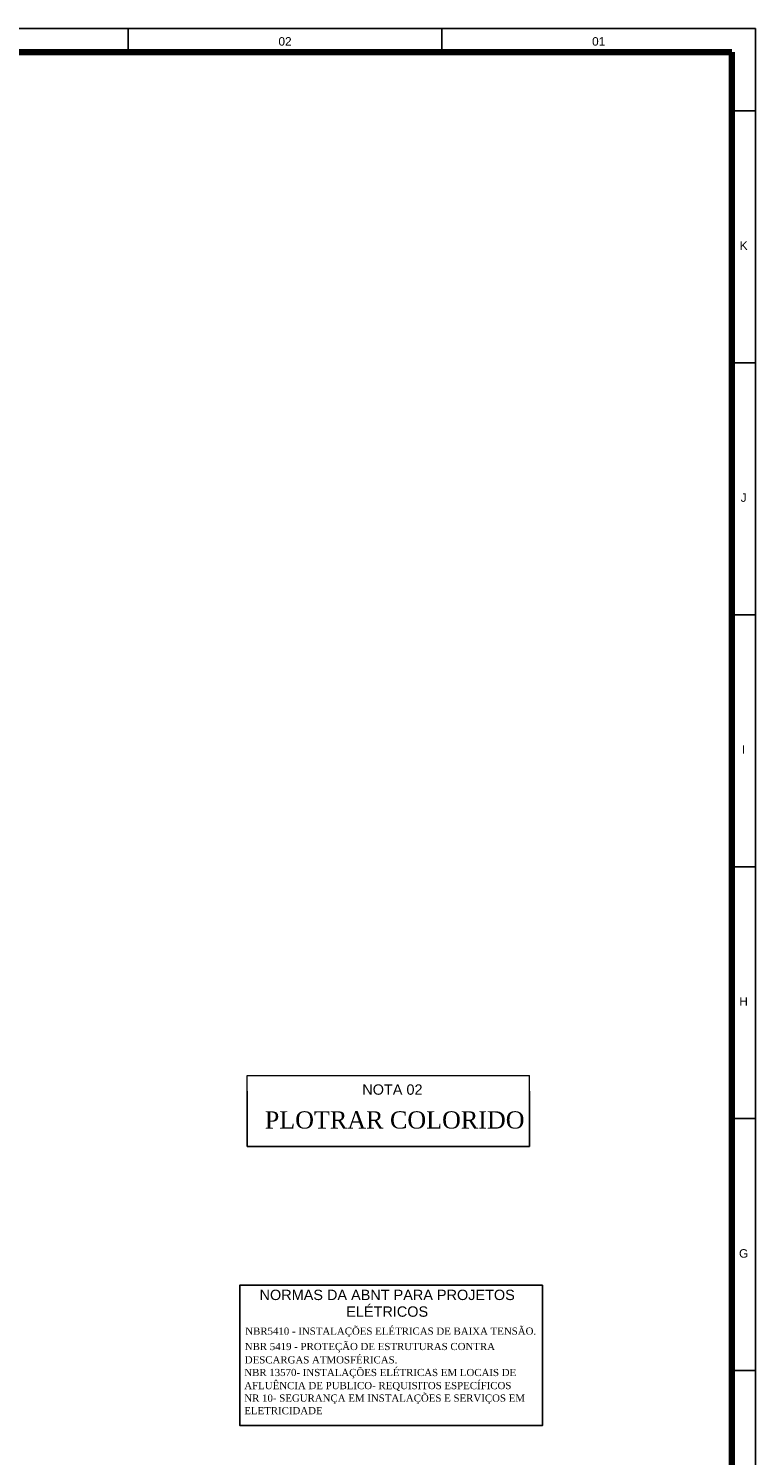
# Model space of a CAD drawing. Header units: millimetres. Extents: x 659 to 1031, y -73 to 11.
# Tile 84 of 141: x 884 to 905, y -31 to 11. Entities that reach past the tile are written whole.
import ezdxf
from ezdxf.enums import TextEntityAlignment as Align

# ---------------------------------------------------------------- set-up
doc = ezdxf.new("R2010")
doc.units = ezdxf.units.MM
doc.header["$MEASUREMENT"] = 0
doc.layers.add('DI-Títulos', color=3, linetype='Continuous', lineweight=9)
for name, color, linetype in [('LAYOUT - carimbo', 7, 'Continuous'), ('LEGENDA', 1, 'Continuous'), ('Prancha', 1, 'Continuous'), ('TEXT15', 1, 'Continuous')]:
    doc.layers.add(name, color=color, linetype=linetype)
doc.styles.add('Arial', font='arial.ttf')
doc.styles.add('LED', font='times.ttf')
doc.styles.add('SWIS', font='swisse.ttf')

# ---------------------------------------------------------------- blocks, each defined once
blk = doc.blocks.new('Folha A0')
at = {"layer": 'Prancha', "color": 2}
for p, q in [((-18.5, 83.4), (-18.5, 84.1)), ((-0.7, 59.4), (0, 59.4))]:
    blk.add_line(p, q, dxfattribs=at)
at = {"layer": 'Prancha', "color": 1}
for p, q in [((-9.25, 83.4), (-9.25, 84.1)), ((0, 84.1), (-0.7, 84.1)), ((0, 84.1), (-0.7, 84.1)), ((0, 0), (0, 84.1)), ((0, 81.675), (-0.7, 81.675)), ((0, 74.25), (-0.7, 74.25)), ((0, 66.825), (-0.7, 66.825)), ((0, 51.975), (-0.7, 51.975)), ((0, 44.55), (-0.7, 44.55))]:
    blk.add_line(p, q, dxfattribs=at)
at = {"layer": 'Prancha', "color": 4, "lineweight": 100}
for q in [(-117.3, 83.4), (-0.7, 0.7)]:
    blk.add_line((-0.7, 83.4), q, dxfattribs=at)
at = {"layer": 'Prancha', "color": 1}
blk.add_lwpolyline([(-119.8, 0), (0, 0), (0, 84.1), (-119.8, 84.1)], close=True, dxfattribs=at)
at = {"layer": 'Prancha', "color": 1, "style": 'SWIS'}
for s, p in [('02', (-13.875, 83.521)), ('01', (-4.625, 83.521)), ('K', (-0.35, 77.503)), ('J', (-0.35, 70.078)), ('I', (-0.35, 62.653)), ('H', (-0.35, 55.228)), ('G', (-0.35, 47.803))]:
    blk.add_text(s, height=0.25, dxfattribs=at).set_placement(p, align=Align.BOTTOM_CENTER)

msp = doc.modelspace()

# ---------------------------------------------------------------- linework, layer by layer
at = {"layer": 'LAYOUT - carimbo', "color": 1}
for p, q in [((890.362, -22.311), (890.362, -20.688)), ((898.686, -20.688), (898.686, -22.311)), ((898.686, -22.311), (890.362, -22.311))]:
    msp.add_line(p, q, dxfattribs=at)
at = {"layer": 'LEGENDA', "color": 1, "lineweight": 20}
for p, q in [((890.362, -20.22), (898.686, -20.22)), ((890.362, -20.688), (890.362, -20.22)), ((898.686, -20.688), (898.686, -20.22))]:
    msp.add_line(p, q, dxfattribs=at)
at = {"layer": 'TEXT15'}
msp.add_lwpolyline([(899.071, -26.403), (890.14, -26.403), (890.14, -30.535), (899.071, -30.535)], close=True, dxfattribs=at)

# ---------------------------------------------------------------- block references
at = {"layer": 'Prancha'}
msp.add_blockref('Folha A0', (905.352, -73.47), dxfattribs=at)

# ---------------------------------------------------------------- texts
at = {"layer": 'DI-Títulos', "style": 'Arial'}
msp.add_text('NOTA 02', height=0.305, dxfattribs=at).set_placement((893.756, -20.79))
for s, height, p in [('NORMAS DA ABNT PARA PROJETOS', 0.30499, (894.49, -26.932)), ('ELÉTRICOS', 0.305, (894.49, -27.424))]:
    msp.add_text(s, height=height, dxfattribs=at).set_placement(p, align=Align.BOTTOM_CENTER)
at = {"layer": 'LEGENDA', "lineweight": 100, "style": 'LED'}
for s, p in [('NBR5410 - INSTALAÇÕES ELÉTRICAS DE BAIXA TENSÃO.', (890.303, -27.862)), ('NBR 5419 - PROTEÇÃO DE ESTRUTURAS CONTRA  ', (890.29, -28.315)), ('DESCARGAS ATMOSFÉRICAS.', (890.29, -28.708)), ('NBR 13570- INSTALAÇÕES ELÉTRICAS EM LOCAIS DE ', (890.275, -29.081)), ('AFLUÊNCIA DE PUBLICO- REQUISITOS ESPECÍFICOS', (890.275, -29.467)), ('NR 10- SEGURANÇA EM INSTALAÇÕES E SERVIÇOS EM', (890.275, -29.835)), ('ELETRICIDADE', (890.275, -30.206))]:
    msp.add_text(s, height=0.21192, dxfattribs=at).set_placement(p)
at = {"layer": 'LEGENDA', "lineweight": 100, "insert": (890.88, -21.278), "char_height": 0.50861, "attachment_point": 1, "style": 'LED'}
msp.add_mtext_dynamic_manual_height_columns('PLOTRAR COLORIDO', width=21.03009, gutter_width=0.0864, heights=[6.116], dxfattribs=at)

doc.saveas('drawing.dxf')
